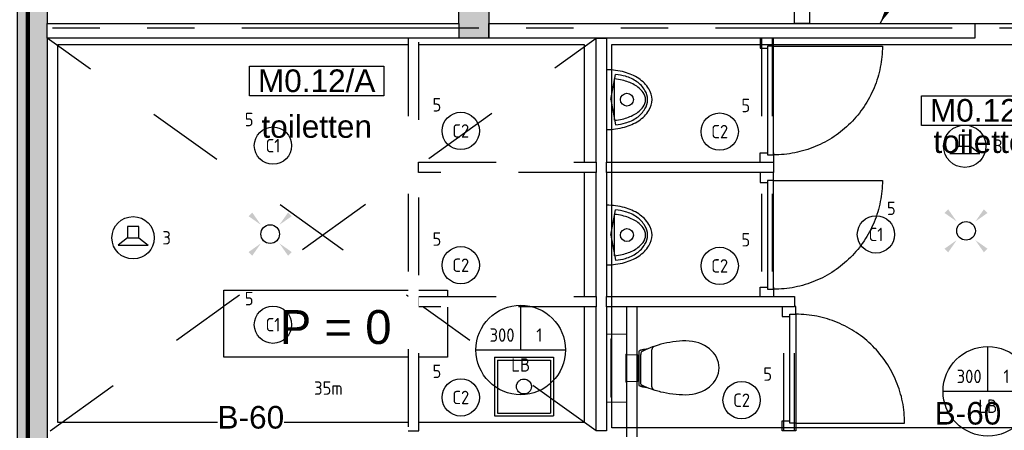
# Model space of a CAD drawing. Header units: millimetres. Extents: x -38031 to 110605, y -22066 to 88711.
# Tile 15 of 150: x 10090 to 16692, y 18613 to 21365. Entities that reach past the tile are written whole.
import ezdxf
from ezdxf.enums import TextEntityAlignment as Align

# ---------------------------------------------------------------- set-up
doc = ezdxf.new("R2010")
doc.units = ezdxf.units.MM
doc.header["$LTSCALE"] = 50
doc.set_wipeout_variables(frame=1)
for name, pattern in [('HIDDEN', [9.525, 6.35, -3.175]), ('PHANTOM', [63.5, 31.75, -6.35, 6.35, -6.35, 6.35, -6.35]), ('STYLE_01', [0.41664, 0.20828, -0.20836])]:
    doc.linetypes.add(name, pattern=pattern)
for name, color, linetype in [('AB$1A---_ATTRIB035', 8, 'Continuous'), ('AB$1A---_ATTRIB050', 8, 'Continuous'), ('AL$1A---_ALGEMEEN', 8, 'Continuous'), ('AM$1A---_ARCERING', 8, 'Continuous'), ('AT$1A---_TEKST100', 8, 'Continuous'), ('Bouwkundig', 8, 'Continuous'), ('brandscheiding', 5, 'HIDDEN'), ('EL6121--', 3, 'Continuous'), ('EL6311--', 3, 'Continuous'), ('EL6421--', 3, 'Continuous'), ('EM6131--', 1, 'Continuous'), ('Kastenscheiding', 4, 'PHANTOM'), ('lengte voedingskabels', 3, 'Continuous'), ('Vloerdoos (1e)', 51, 'Continuous'), ('Vloerdoos OUD', 51, 'Continuous')]:
    doc.layers.add(name, color=color, linetype=linetype)
doc.styles.add('Arial', font='ARIAL.TTF')
doc.styles.add('BURO-018', font='iso.shx', dxfattribs={"height": 90})
doc.styles.get("Standard").update_dxf_attribs({"font": 'iso.shx'})

# ---------------------------------------------------------------- blocks, each defined once
blk = doc.blocks.new('E00411')
at = {"color": 0, "linetype": 'Continuous'}
blk.add_circle((0, 0), 1.25, dxfattribs=at)
for points in [[(-2.89, 2.4), (-2.4, 2.89), (-1.24, 1.24)], [(2.4, 2.89), (2.89, 2.4), (1.24, 1.24)], [(-2.4, -2.89), (-2.89, -2.4), (-1.24, -1.24)], [(2.89, -2.4), (2.4, -2.89), (1.24, -1.24)]]:
    blk.add_solid(points, dxfattribs=at)
at = {"color": 0, "linetype": 'Continuous', "style": 'BURO-018'}
for tag, p in [('E_GKAST', (0, 8)), ('E_GROEP', (0, 5)), ('E_SLET1', (4.5, 2)), ('E_GROEP', (0, 0)), ('E_GKAST', (0, 0))]:
    blk.add_attdef(tag, text='', height=1.8, dxfattribs=at).set_placement(p, align=Align.MIDDLE)
at = {"color": 0, "linetype": 'Continuous', "style": 'BURO-018', "flags": 1}
for tag, p in [('E_SGROEP', (4.5, 5)), ('E_MATCODE', (0, 0)), ('E_SGROEP', (0, 0))]:
    blk.add_attdef(tag, text='', height=1.8, dxfattribs=at).set_placement(p, align=Align.MIDDLE)
blk = doc.blocks.new('E00107')
at = {"color": 0, "linetype": 'Continuous'}
blk.add_line((-5, -8.66), (5, 8.66), dxfattribs=at)
for points in [[(5, 8.66, 0, 1, 0), (3.5, 6.06, 1, 1, 0)], [(0, 0, 0, 1, 0), (-1.5, -2.6, 1, 1, 0)]]:
    blk.add_lwpolyline(points, format="xyseb", dxfattribs=at)
blk = doc.blocks.new('1115B3A')
at = {"color": 0, "linetype": 'Continuous'}
blk.add_circle((0, 0), 2.5, dxfattribs=at)
at = {"color": 0, "linetype": 'Continuous', "style": 'BURO-018'}
for tag, p in [('E_GKAST', (0, 8)), ('E_GROEP', (0, 5)), ('E_SGROEP', (4.5, 5)), ('E_ARMCODE', (0, 0)), ('E_SLET', (4.5, -1))]:
    blk.add_attdef(tag, text='', height=1.8, dxfattribs=at).set_placement(p, align=Align.MIDDLE)
blk = doc.blocks.new('E00103')
at = {"color": 0, "linetype": 'Continuous'}
for p, q in [((0, 6), (0, 12)), ((-6, 6), (6, 6))]:
    blk.add_line(p, q, dxfattribs=at)
blk.add_circle((0, 6), 6, dxfattribs=at)
at = {"color": 0, "linetype": 'Continuous', "style": 'BURO-018'}
for tag, p in [('E_TEXT1', (-2.5, 8)), ('E_TEXT3', (2.5, 8)), ('E_TEXT6', (0, 4))]:
    blk.add_attdef(tag, text='', height=1.8, dxfattribs=at).set_placement(p, align=Align.MIDDLE)
blk = doc.blocks.new('E00170')
at = {"color": 0, "linetype": 'Continuous'}
blk.add_line((0, 0), (-5, -8.66), dxfattribs=at)
blk.add_lwpolyline([(-5, -8.66, 0, 1, 0), (-3.5, -6.062, 1, 1, 0)], format="xyseb", dxfattribs=at)
blk = doc.blocks.new('toil. 10 top')
at = {"color": 0, "lineweight": 5}
blk.add_wipeout([(-202.38, 176.35), (202.64, 176.35), (202.64, 77.25), (-202.38, 77.25)], dxfattribs=at).dxf.layer = 'AL$1A---_ALGEMEEN'
at = {"color": 0}
blk.add_wipeout([(-126.41, -63.78), (-125.9, -59.46), (-125.39, -54.88), (-124.88, -50.82), (-124.12, -47.01), (-123.61, -42.94), (-123.1, -39.13), (-122.34, -35.57), (-121.58, -32.02), (-120.82, -28.71), (-120.05, -25.66), (-119.29, -22.87), (-118.27, -19.82), (-117.51, -17.28), (-116.5, -14.99), (-113.95, -10.42), (115.23, -9.66), (116.5, -11.69), (117.77, -13.97), (119.04, -16.52), (120.06, -19.31), (121.08, -22.36), (122.09, -25.41), (122.86, -28.71), (123.87, -32.02), (124.64, -36.08), (125.14, -39.64), (125.91, -43.45), (126.67, -47.52), (127.18, -51.33), (127.94, -55.39), (129.46, -63.27)], dxfattribs=at).dxf.layer = 'AL$1A---_ALGEMEEN'
at = {"layer": 'AL$1A---_ALGEMEEN', "color": 0, "lineweight": 5, "flags": 128}
blk.add_lwpolyline([(-202.38, 176.35), (202.64, 176.35), (202.64, 77.25), (-202.38, 77.25), (-202.38, 176.35)], dxfattribs=at)
at = {"layer": 'AL$1A---_ALGEMEEN', "color": 0, "flags": 128}
blk.add_lwpolyline([(-126.41, -63.78), (-125.9, -59.46), (-125.39, -54.88), (-124.88, -50.82), (-124.12, -47.01), (-123.61, -42.94), (-123.1, -39.13), (-122.34, -35.57), (-121.58, -32.02), (-120.82, -28.71), (-120.05, -25.66), (-119.29, -22.87), (-118.27, -19.82), (-117.51, -17.28), (-116.5, -14.99), (-113.95, -10.42), (115.23, -9.66), (116.5, -11.69), (117.77, -13.97), (119.04, -16.52), (120.06, -19.31), (121.08, -22.36), (122.09, -25.41), (122.86, -28.71), (123.87, -32.02), (124.64, -36.08), (125.14, -39.64), (125.91, -43.45), (126.67, -47.52), (127.18, -51.33), (127.94, -55.39), (129.46, -63.27)], dxfattribs=at)
at = {"color": 0}
blk.add_wipeout([(-182.05, -326), (-181.8, -304.15), (-180.53, -282.55), (-178.5, -260.95), (-175.96, -239.61), (-172.4, -218.77), (-168.59, -198.19), (-164.01, -177.86), (-159.18, -158.29), (-153.59, -139.24), (-147.75, -120.94), (-141.65, -103.15), (-135.3, -86.65), (-128.69, -70.89), (-121.83, -55.65), (-114.97, -41.42), (-107.86, -28.46), (-106.59, -27.19), (-104.3, -25.92), (-101, -24.9), (-96.93, -24.14), (-92.1, -23.38), (-86.51, -22.87), (-80.16, -22.36), (-73.04, -22.11), (-65.68, -21.85), (-57.29, -21.6), (-48.65, -21.6), (-39.5, -21.6), (-29.85, -21.34), (-19.68, -21.34), (1.41, -21.34), (11.81, -21.34), (22.49, -21.34), (32.4, -21.34), (42.31, -21.09), (51.2, -21.09), (60.09, -20.84), (68.22, -20.84), (76.1, -20.84), (82.96, -21.09), (89.32, -21.34), (95.16, -21.6), (99.99, -22.11), (104.05, -22.87), (107.1, -23.63), (110.66, -25.66), (113.96, -32.52), (120.82, -45.99), (127.43, -60.98), (133.78, -76.74), (139.63, -93.25), (145.47, -110.27), (150.81, -128.31), (155.89, -147.11), (158.18, -156.77), (162.5, -176.33), (166.56, -196.41), (169.86, -216.99), (172.66, -238.34), (174.95, -259.93), (176.73, -281.79), (177.74, -303.64), (178.25, -326), (177.23, -348.87), (174.44, -370.981), (170.12, -392.571), (164.02, -412.651), (156.4, -432.471), (147.25, -450.511), (136.83, -467.791), (125.4, -483.801), (112.44, -498.031), (98.72, -510.981), (83.73, -522.161), (67.97, -531.821), (51.45, -539.191), (34.43, -544.781), (-1.9, -549.101), (-20.19, -548.081), (-38.23, -544.781), (-55.51, -539.191), (-72.03, -531.821), (-87.78, -522.161), (-102.52, -510.981), (-116.5, -498.031), (-129.2, -483.801), (-140.89, -467.791), (-151.31, -450.511), (-160.46, -432.471), (-168.08, -412.651), (-174.18, -392.571), (-178.5, -370.981)], dxfattribs=at).dxf.layer = 'AL$1A---_ALGEMEEN'
at = {"layer": 'AL$1A---_ALGEMEEN', "color": 0, "flags": 128}
blk.add_lwpolyline([(-182.05, -326), (-181.8, -304.15), (-180.53, -282.55), (-178.5, -260.95), (-175.96, -239.61), (-172.4, -218.77), (-168.59, -198.19), (-164.01, -177.86), (-159.18, -158.29), (-153.59, -139.24), (-147.75, -120.94), (-141.65, -103.15), (-135.3, -86.65), (-128.69, -70.89), (-121.83, -55.65), (-114.97, -41.42), (-107.86, -28.46), (-106.59, -27.19), (-104.3, -25.92), (-101, -24.9), (-96.93, -24.14), (-92.1, -23.38), (-86.51, -22.87), (-80.16, -22.36), (-73.04, -22.11), (-65.68, -21.85), (-57.29, -21.6), (-48.65, -21.6), (-39.5, -21.6), (-29.85, -21.34), (-19.68, -21.34), (1.41, -21.34), (11.81, -21.34), (22.49, -21.34), (32.4, -21.34), (42.31, -21.09), (51.2, -21.09), (60.09, -20.84), (68.22, -20.84), (76.1, -20.84), (82.96, -21.09), (89.32, -21.34), (95.16, -21.6), (99.99, -22.11), (104.05, -22.87), (107.1, -23.63), (110.66, -25.66), (113.96, -32.52), (120.82, -45.99), (127.43, -60.98), (133.78, -76.74), (139.63, -93.25), (145.47, -110.27), (150.81, -128.31), (155.89, -147.11), (158.18, -156.77), (162.5, -176.33), (166.56, -196.41), (169.86, -216.99), (172.66, -238.34), (174.95, -259.93), (176.73, -281.79), (177.74, -303.64), (178.25, -326), (177.23, -348.87), (174.44, -370.981), (170.12, -392.571), (164.02, -412.651), (156.4, -432.471), (147.25, -450.511), (136.83, -467.791), (125.4, -483.801), (112.44, -498.031), (98.72, -510.981), (83.73, -522.161), (67.97, -531.821), (51.45, -539.191), (34.43, -544.781), (-1.9, -549.101), (-20.19, -548.081), (-38.23, -544.781), (-55.51, -539.191), (-72.03, -531.821), (-87.78, -522.161), (-102.52, -510.981), (-116.5, -498.031), (-129.2, -483.801), (-140.89, -467.791), (-151.31, -450.511), (-160.46, -432.471), (-168.08, -412.651), (-174.18, -392.571), (-178.5, -370.981), (-182.05, -326)], dxfattribs=at)
at = {"color": 0, "lineweight": 5}
blk.add_wipeout([(-89.82, 75.21), (89.57, 75.21), (89.57, -4.57), (-89.82, -4.57)], dxfattribs=at).dxf.layer = 'AL$1A---_ALGEMEEN'
at = {"color": 0}
blk.add_wipeout([(-145.72, -115.35), (-144.45, -112.56), (-142.92, -110.01), (-141.14, -107.73), (-139.11, -105.19), (-137.08, -103.41), (-134.79, -101.88), (-132.25, -100.36), (-129.71, -99.09), (-127.17, -98.33), (-124.37, -97.31), (-121.83, -96.8), (-119.04, -96.29), (-116.24, -96.04), (-113.45, -95.79), (-107.86, -95.54), (110.66, -95.54), (112.95, -95.79), (115.74, -95.79), (118.28, -96.04), (120.82, -96.04), (123.36, -96.55), (125.91, -97.06), (128.19, -97.82), (130.73, -98.83), (133.02, -99.85), (135.31, -101.12), (137.59, -102.9), (139.63, -104.68), (141.66, -107.22), (143.44, -109.51), (147, -115.35)], dxfattribs=at).dxf.layer = 'AL$1A---_ALGEMEEN'
at = {"layer": 'AL$1A---_ALGEMEEN', "color": 0}
blk.add_line((460, 0), (-460, 0), dxfattribs=at)
at = {"layer": 'AL$1A---_ALGEMEEN', "color": 0, "lineweight": 5, "flags": 128}
blk.add_lwpolyline([(-89.82, 75.21), (89.57, 75.21), (89.57, -4.57), (-89.82, -4.57), (-89.82, 75.21)], dxfattribs=at)
at = {"layer": 'AL$1A---_ALGEMEEN', "color": 0, "flags": 128}
blk.add_lwpolyline([(-145.72, -115.35), (-144.45, -112.56), (-142.92, -110.01), (-141.14, -107.73), (-139.11, -105.19), (-137.08, -103.41), (-134.79, -101.88), (-132.25, -100.36), (-129.71, -99.09), (-127.17, -98.33), (-124.37, -97.31), (-121.83, -96.8), (-119.04, -96.29), (-116.24, -96.04), (-113.45, -95.79), (-107.86, -95.54), (110.66, -95.54), (112.95, -95.79), (115.74, -95.79), (118.28, -96.04), (120.82, -96.04), (123.36, -96.55), (125.91, -97.06), (128.19, -97.82), (130.73, -98.83), (133.02, -99.85), (135.31, -101.12), (137.59, -102.9), (139.63, -104.68), (141.66, -107.22), (143.44, -109.51), (147, -115.35)], dxfattribs=at)
at = {"color": 0, "lineweight": 5}
for points in [[(-228.05, 208.36), (-228.05, 71.4), (-89.82, 71.4)], [(89.82, 71.4), (229.32, 71.4), (229.32, 208.87)]]:
    blk.add_wipeout(points, dxfattribs=at).dxf.layer = 'AL$1A---_ALGEMEEN'
at = {"layer": 'AL$1A---_ALGEMEEN', "color": 0, "lineweight": 5}
blk.add_line((-228.05, 208.36), (229.32, 208.36), dxfattribs=at)
at = {"layer": 'AL$1A---_ALGEMEEN', "color": 0}
blk.add_line((460, 70), (-460, 70), dxfattribs=at)
at = {"layer": 'AL$1A---_ALGEMEEN', "color": 0, "lineweight": 5, "flags": 128}
for points in [[(-228.05, 208.36), (-228.05, 71.4), (-89.82, 71.4)], [(89.82, 71.4), (229.32, 71.4), (229.32, 208.87)]]:
    blk.add_lwpolyline(points, dxfattribs=at)
blk = doc.blocks.new('Group-41')
at = {"color": 0}
blk.add_wipeout([(-43326, -7235), (-43326, -7335), (-46086, -7335), (-46086, -7235)], dxfattribs=at).dxf.layer = 'AL$1A---_ALGEMEEN'
at = {"layer": 'AL$1A---_ALGEMEEN', "color": 0}
blk.add_lwpolyline([(-43326, -7235), (-43326, -7335), (-46086, -7335), (-46086, -7235)], close=True, dxfattribs=at)
blk = doc.blocks.new('urinoir 05 top')
at = {"color": 0}
blk.add_wipeout([(-200, 0), (-200, -1.9), (-200, -3.8), (-200, -5.8), (-199.9, -7.7), (-199.9, -9.6), (-199.9, -11.5), (-199.8, -13.4), (-199.7, -15.4), (-199.7, -17.3), (-199.6, -19.2), (-199.5, -21.1), (-199.4, -23), (-199.3, -25), (-199.2, -26.9), (-199.1, -28.8), (-199, -30.7), (-198.8, -32.6), (-198.7, -34.5), (-198.6, -36.5), (-198.4, -38.4), (-198.2, -40.3), (-198.1, -42.2), (-197.9, -44.1), (-197.7, -46), (-197.5, -47.9), (-197.3, -49.8), (-197.1, -51.8), (-196.9, -53.7), (-196.7, -55.6), (-196.4, -57.5), (-196.2, -59.4), (-195.9, -61.3), (-195.7, -63.2), (-195.4, -65.1), (-195.1, -67), (-194.9, -68.9), (-194.6, -70.8), (-194.3, -72.7), (-194, -74.6), (-193.6, -76.5), (-193.3, -78.4), (-193, -80.3), (-192.7, -82.2), (-192.3, -84.1), (-192, -85.9), (-191.6, -87.8), (-191.2, -89.7), (-190.9, -91.6), (-190.5, -93.5), (-190.1, -95.4), (-189.7, -97.2), (-189.3, -99.1), (-188.9, -101), (-188.4, -102.9), (-188, -104.7), (-187.6, -106.6), (-187.1, -108.5), (-186.7, -110.3), (-186.2, -112.2), (-185.7, -114.1), (-185.3, -115.9), (-184.8, -117.8), (-184.3, -119.6), (-183.8, -121.5), (-183.4, -123.1), (-182.9, -124.6), (-182.5, -126.2), (-182, -127.7), (-181.6, -129.3), (-181.1, -130.8), (-180.6, -132.4), (-180.1, -133.9), (-179.7, -135.5), (-179.2, -137), (-178.7, -138.6), (-178.1, -140.1), (-177.6, -141.6), (-177.1, -143.2), (-176.6, -144.7), (-176, -146.2), (-175.5, -147.7), (-174.9, -149.3), (-174.3, -150.8), (-173.8, -152.3), (-173.2, -153.8), (-172.6, -155.3), (-172, -156.8), (-171.4, -158.3), (-170.8, -159.8), (-170.2, -161.3), (-169.6, -162.8), (-168.9, -164.3), (-168.3, -165.8), (-167.6, -167.3), (-167, -168.8), (-166.3, -170.3), (-165.7, -171.7), (-165, -173.2), (-164.3, -174.7), (-163.6, -176.1), (-162.9, -177.6), (-162.2, -179.1), (-161.5, -180.5), (-160.8, -182), (-160, -183.4), (-159.3, -184.9), (-158.6, -186.3), (-157.8, -187.7), (-157.1, -189.2), (-156.3, -190.6), (-155.5, -192), (-154.8, -193.5), (-154, -194.9), (-153.2, -196.3), (-152.4, -197.7), (-151.6, -199.1), (-150.8, -200.5), (-150, -201.9), (-149.1, -203.3), (-148.3, -204.7), (-147.5, -206.1), (-146.6, -207.5), (-145.8, -208.8), (-144.9, -210.2), (-144.1, -211.6), (-143.2, -213), (-142.3, -214.3), (-141.4, -215.7), (-141.4, -215.7), (-140.6, -217), (-139.7, -218.2), (-138.8, -219.5), (-138, -220.8), (-137.1, -222), (-136.2, -223.3), (-135.3, -224.6), (-134.4, -225.8), (-133.5, -227), (-132.5, -228.3), (-131.6, -229.5), (-130.7, -230.7), (-129.7, -231.9), (-128.8, -233.1), (-127.8, -234.3), (-126.8, -235.5), (-125.8, -236.7), (-124.9, -237.9), (-123.9, -239.1), (-122.9, -240.2), (-121.8, -241.4), (-120.8, -242.6), (-119.8, -243.7), (-118.8, -244.8), (-117.7, -246), (-116.7, -247.1), (-115.6, -248.2), (-114.5, -249.3), (-113.5, -250.4), (-112.4, -251.5), (-111.3, -252.6), (-110.2, -253.7), (-109.1, -254.8), (-108, -255.9), (-106.9, -256.9), (-105.8, -258), (-104.6, -259), (-103.5, -260.1), (-102.4, -261.1), (-101.2, -262.1), (-100, -263.1), (-98.9, -264.1), (-97.7, -265.1), (-96.5, -266.1), (-95.3, -267.1), (-94.2, -268.1), (-93, -269.1), (-91.8, -270), (-90.5, -271), (-89.3, -271.9), (-88.1, -272.8), (-86.9, -273.8), (-85.6, -274.7), (-84.4, -275.6), (-83.2, -276.5), (-81.9, -277.4), (-80.6, -278.3), (-79.4, -279.2), (-78.1, -280), (-76.8, -280.9), (-75.5, -281.8), (-74.3, -282.6), (-73, -283.4), (-71.7, -284.3), (-71.7, -284.3), (-71.6, -284.3), (-70.6, -284.9), (-69.6, -285.5), (-68.6, -286.1), (-67.6, -286.7), (-66.6, -287.3), (-65.5, -287.9), (-64.5, -288.5), (-63.5, -289), (-62.4, -289.6), (-61.4, -290.1), (-60.3, -290.7), (-59.3, -291.2), (-58.2, -291.7), (-57.2, -292.2), (-56.1, -292.7), (-55, -293.2), (-53.9, -293.7), (-52.8, -294.2), (-51.8, -294.6), (-50.7, -295.1), (-49.6, -295.5), (-48.5, -295.9), (-47.4, -296.4), (-46.3, -296.8), (-45.2, -297.2), (-44, -297.6), (-42.9, -298), (-41.8, -298.3), (-40.7, -298.7), (-39.6, -299), (-38.4, -299.4), (-37.3, -299.7), (-36.2, -300), (-35, -300.4), (-33.9, -300.7), (-32.7, -300.9), (-31.6, -301.2), (-30.4, -301.5), (-29.3, -301.8), (-28.1, -302), (-27, -302.3), (-25.8, -302.5), (-24.7, -302.7), (-23.5, -302.9), (-22.3, -303.1), (-21.2, -303.3), (-20, -303.5), (-18.8, -303.7), (-17.7, -303.8), (-16.5, -304), (-15.3, -304.1), (-14.2, -304.3), (-13, -304.4), (-11.8, -304.5), (-10.6, -304.6), (-9.4, -304.7), (-8.3, -304.7), (-7.1, -304.8), (-5.9, -304.9), (-4.7, -304.9), (-3.6, -305), (-2.4, -305), (-1.2, -305), (0, -305), (0, -305), (0, -305), (1.2, -305), (2.4, -305), (3.6, -305), (4.7, -304.9), (5.9, -304.9), (7.1, -304.8), (8.3, -304.7), (9.4, -304.7), (10.6, -304.6), (11.8, -304.5), (13, -304.4), (14.2, -304.3), (15.3, -304.1), (16.5, -304), (17.7, -303.8), (18.8, -303.7), (20, -303.5), (21.2, -303.3), (22.3, -303.1), (23.5, -302.9), (24.7, -302.7), (25.8, -302.5), (27, -302.3), (28.1, -302), (29.3, -301.8), (30.4, -301.5), (31.6, -301.2), (32.7, -300.9), (33.9, -300.7), (35, -300.4), (36.2, -300), (37.3, -299.7), (38.4, -299.4), (39.6, -299), (40.7, -298.7), (41.8, -298.3), (42.9, -298), (44, -297.6), (45.2, -297.2), (46.3, -296.8), (47.4, -296.4), (48.5, -295.9), (49.6, -295.5), (50.7, -295.1), (51.8, -294.6), (52.8, -294.2), (53.9, -293.7), (55, -293.2), (56.1, -292.7), (57.2, -292.2), (58.2, -291.7), (59.3, -291.2), (60.3, -290.7), (61.4, -290.1), (62.4, -289.6), (63.5, -289), (64.5, -288.5), (65.5, -287.9), (66.6, -287.3), (67.6, -286.7), (68.6, -286.1), (69.6, -285.5), (70.6, -284.9), (71.6, -284.3), (71.7, -284.3), (71.7, -284.3), (73, -283.4), (74.3, -282.6), (75.5, -281.8), (76.8, -280.9), (78.1, -280), (79.4, -279.2), (80.6, -278.3), (81.9, -277.4), (83.2, -276.5), (84.4, -275.6), (85.6, -274.7), (86.9, -273.8), (88.1, -272.8), (89.3, -271.9), (90.5, -271), (91.8, -270), (93, -269.1), (94.2, -268.1), (95.3, -267.1), (96.5, -266.1), (97.7, -265.1), (98.9, -264.1), (100, -263.1), (101.2, -262.1), (102.4, -261.1), (103.5, -260.1), (104.6, -259), (105.8, -258), (106.9, -256.9), (108, -255.9), (109.1, -254.8), (110.2, -253.7), (111.3, -252.6), (112.4, -251.5), (113.5, -250.4), (114.5, -249.3), (115.6, -248.2), (116.7, -247.1), (117.7, -246), (118.8, -244.8), (119.8, -243.7), (120.8, -242.6), (121.8, -241.4), (122.9, -240.2), (123.9, -239.1), (124.9, -237.9), (125.8, -236.7), (126.8, -235.5), (127.8, -234.3), (128.8, -233.1), (129.7, -231.9), (130.7, -230.7), (131.6, -229.5), (132.5, -228.3), (133.5, -227), (134.4, -225.8), (135.3, -224.6), (136.2, -223.3), (137.1, -222), (138, -220.8), (138.8, -219.5), (139.7, -218.2), (140.6, -217), (141.4, -215.7), (141.4, -215.7), (142.3, -214.3), (143.2, -213), (144.1, -211.6), (144.9, -210.2), (145.8, -208.8), (146.6, -207.5), (147.5, -206.1), (148.3, -204.7), (149.1, -203.3), (150, -201.9), (150.8, -200.5), (151.6, -199.1), (152.4, -197.7), (153.2, -196.3), (154, -194.9), (154.8, -193.5), (155.5, -192), (156.3, -190.6), (157.1, -189.2), (157.8, -187.7), (158.6, -186.3), (159.3, -184.9), (160, -183.4), (160.8, -182), (161.5, -180.5), (162.2, -179.1), (162.9, -177.6), (163.6, -176.1), (164.3, -174.7), (165, -173.2), (165.7, -171.7), (166.3, -170.3), (167, -168.8), (167.6, -167.3), (168.3, -165.8), (168.9, -164.3), (169.6, -162.8), (170.2, -161.3), (170.8, -159.8), (171.4, -158.3), (172, -156.8), (172.6, -155.3), (173.2, -153.8), (173.8, -152.3), (174.3, -150.8), (174.9, -149.3), (175.5, -147.7), (176, -146.2), (176.6, -144.7), (177.1, -143.2), (177.6, -141.6), (178.1, -140.1), (178.7, -138.6), (179.2, -137), (179.7, -135.5), (180.1, -133.9), (180.6, -132.4), (181.1, -130.8), (181.6, -129.3), (182, -127.7), (182.5, -126.2), (182.9, -124.6), (183.4, -123.1), (183.8, -121.5), (184.3, -119.6), (184.8, -117.8), (185.3, -115.9), (185.7, -114.1), (186.2, -112.2), (186.7, -110.3), (187.1, -108.5), (187.6, -106.6), (188, -104.7), (188.4, -102.9), (188.9, -101), (189.3, -99.1), (189.7, -97.2), (190.1, -95.4), (190.5, -93.5), (190.9, -91.6), (191.2, -89.7), (191.6, -87.8), (192, -85.9), (192.3, -84.1), (192.7, -82.2), (193, -80.3), (193.3, -78.4), (193.6, -76.5), (194, -74.6), (194.3, -72.7), (194.6, -70.8), (194.9, -68.9), (195.1, -67), (195.4, -65.1), (195.7, -63.2), (195.9, -61.3), (196.2, -59.4), (196.4, -57.5), (196.7, -55.6), (196.9, -53.7), (197.1, -51.8), (197.3, -49.8), (197.5, -47.9), (197.7, -46), (197.9, -44.1), (198.1, -42.2), (198.2, -40.3), (198.4, -38.4), (198.6, -36.5), (198.7, -34.5), (198.8, -32.6), (199, -30.7), (199.1, -28.8), (199.2, -26.9), (199.3, -25), (199.4, -23), (199.5, -21.1), (199.6, -19.2), (199.7, -17.3), (199.7, -15.4), (199.8, -13.4), (199.9, -11.5), (199.9, -9.6), (199.9, -7.7), (200, -5.8), (200, -3.8), (200, -1.9), (200, 0)], dxfattribs=at).dxf.layer = 'AL$1A---_ALGEMEEN'
at = {"layer": 'AL$1A---_ALGEMEEN', "color": 0}
for p, q in [((142.5, 0), (-200, 0)), ((-200, 0), (200, 0)), ((0, -30), (-168.7, -60)), ((-138.6, -54.6), (138.6, -54.6)), ((0, -30), (168.7, -60))]:
    blk.add_line(p, q, dxfattribs=at)
at = {"layer": 'AL$1A---_ALGEMEEN', "color": 0, "flags": 128}
for points in [[(-200, 0, 0.066414), (-183.8, -121.5, 0.078981), (-141.4, -215.7), (-141.4, -215.7, 0.107125), (-71.7, -284.3), (-71.7, -284.3), (-71.6, -284.3, 0.141741), (0, -305), (0, -305), (0, -305, 0.141741), (71.6, -284.3), (71.7, -284.3), (71.7, -284.3, 0.107125), (141.4, -215.7), (141.4, -215.7, 0.078974), (183.8, -121.5, 0.066411), (200, 0)], [(-168.7, -60), (-168.7, -60, 0.048607), (-156.3, -127.2), (-156.3, -127.2, 0.081914), (-120.2, -203.2, 0.106907), (-61.5, -258), (-61.5, -258, 0.135353), (0, -275), (0, -275), (0, -275, 0.135353), (61.5, -258), (61.5, -258, 0.106909), (120.2, -203.2, 0.081926), (156.3, -127.2), (156.3, -127.2, 0.048607), (168.7, -60), (168.7, -60)], [(-138.6, -54.6), (-138.6, -54.7, 0.026724), (-130, -105.5), (-130, -105.5, 0.069012), (-100.2, -185.2, 0.10577), (-48.8, -245.4), (-48.8, -245.4, 0.164787), (0, -261.9), (0, -261.9), (0, -261.9, 0.164787), (48.8, -245.4), (48.8, -245.4, 0.105783), (100.2, -185.2), (100.2, -185.2, 0.068952), (130, -105.5), (130, -105.5, 0.026825), (138.6, -54.6)]]:
    blk.add_lwpolyline(points, format="xyb", dxfattribs=at)
at = {"layer": 'AL$1A---_ALGEMEEN', "color": 0}
blk.add_circle((0, -136.9), 43.5, dxfattribs=at)
blk = doc.blocks.new('tekst 12 pts')
at = {"layer": 'AL$1A---_ALGEMEEN', "color": 0, "style": 'Arial'}
blk.add_attdef('naam_ruimte', text='', height=151.5, dxfattribs=at).set_placement((0, -41.1), align=Align.TOP_CENTER)
at = {"layer": 'AL$1A---_ALGEMEEN', "color": 0, "flags": 1}
for tag, p in [('oppervlakte', (-264.6, -1003)), ('stramiennummer', (-264.6, -1275.7))]:
    blk.add_attdef(tag, p, '', height=151.5, dxfattribs=at)
blk = doc.blocks.new('ruimtenummer')
at = {"layer": 'AL$1A---_ALGEMEEN', "color": 0, "flags": 1}
for tag, p in [('peil', (-450, -397.1)), ('onderdeel', (-450, -669.8))]:
    blk.add_attdef(tag, p, '', height=151.5, dxfattribs=at)
at = {"color": 0}
blk.add_wipeout([(-450, 100), (450, 100), (450, -100), (-450, -100)], dxfattribs=at).dxf.layer = 'AL$1A---_ALGEMEEN'
at = {"layer": 'AL$1A---_ALGEMEEN', "color": 0}
blk.add_lwpolyline([(-450, 100), (450, 100), (450, -100), (-450, -100)], close=True, dxfattribs=at)
at = {"layer": 'AL$1A---_ALGEMEEN', "color": 0, "style": 'Arial'}
blk.add_attdef('ruimtenummer', text='', height=151.5, dxfattribs=at).set_placement((0, 78), align=Align.TOP_CENTER)
blk = doc.blocks.new('peilmaat plg klein')
at = {"layer": 'AL$1A---_ALGEMEEN', "color": 0, "flags": 1}
for tag, p in [('onderdeel', (-750, -634.1)), ('patchnr', (-750, -1043.2)), ('toestelnr', (-750, -1452.3))]:
    blk.add_attdef(tag, p, '', height=227.3, dxfattribs=at)
at = {"color": 0}
blk.add_wipeout([(-750, 225), (750, 225), (750, -225), (-750, -225)], dxfattribs=at).dxf.layer = 'AL$1A---_ALGEMEEN'
at = {"layer": 'AL$1A---_ALGEMEEN', "color": 0}
blk.add_lwpolyline([(-750, 225), (750, 225), (750, -225), (-750, -225)], close=True, dxfattribs=at)
at = {"layer": 'AL$1A---_ALGEMEEN', "color": 0, "style": 'Arial'}
blk.add_attdef('peil', text='', height=227.3, dxfattribs=at).set_placement((0, 141.2), align=Align.TOP_CENTER)
blk = doc.blocks.new('32x_hout-mk 809-p')
at = {"color": 0}
for points in [[(-20.7, -167), (-20.7, -100), (-110.7, -100), (-110.7, -167)], [(-110.7, -867), (-20.7, -867), (-20.7, -934), (-110.7, -934)]]:
    blk.add_wipeout(points, dxfattribs=at).dxf.layer = 'AL$1A---_ALGEMEEN'
at = {"layer": 'AL$1A---_ALGEMEEN', "color": 0}
for points in [[(-20.7, -167), (-20.7, -100), (-110.7, -100), (-110.7, -167)], [(709.1, -864.1), (708.4, -846.2), (707.3, -828.3), (705.8, -810.4), (703.8, -792.6), (701.4, -774.9), (698.5, -757.2), (695.3, -739.6), (691.6, -722.1), (687.4, -704.6), (682.8, -687.3), (677.9, -670.1), (672.4, -653), (666.6, -636.1), (660.4, -619.3), (653.7, -602.6), (646.7, -586.2), (639.2, -569.9), (631.3, -553.8), (623.1, -537.9), (614.5, -522.2), (605.4, -506.7), (596, -491.5), (586.3, -476.4), (576.1, -461.7), (565.6, -447.1), (554.8, -432.9), (543.6, -418.9), (532.1, -405.2), (520.2, -391.8), (508, -378.6), (495.5, -365.8), (482.7, -353.3), (469.5, -341.1), (456.1, -329.2), (442.4, -317.7), (428.4, -306.5), (414.2, -295.7), (399.6, -285.2), (384.9, -275), (369.8, -265.3), (354.6, -255.9), (339.1, -246.8), (323.4, -238.2), (307.5, -229.9), (291.4, -222.1), (275.1, -214.6), (258.7, -207.6), (242, -200.9), (225.2, -194.7), (208.3, -188.8), (191.2, -183.4), (174, -178.4), (156.7, -173.9), (139.2, -169.7), (121.7, -166), (104.1, -162.7), (86.4, -159.9), (68.7, -157.5), (50.8, -155.5), (33, -154), (15.1, -152.9), (-2.8, -152.2), (-20.7, -152), (-20.7, -882), (709.3, -882)], [(-110.7, -867), (-20.7, -867), (-20.7, -934), (-110.7, -934)]]:
    blk.add_lwpolyline(points, close=True, dxfattribs=at)
at = {"color": 0}
blk.add_wipeout([(-60.7, -152), (-20.7, -152), (-20.7, -882), (-60.7, -882)], dxfattribs=at).dxf.layer = 'AL$1A---_ALGEMEEN'
at = {"layer": 'AL$1A---_ALGEMEEN', "color": 0}
blk.add_lwpolyline([(-60.7, -152), (-20.7, -152), (-20.7, -882), (-60.7, -882)], close=True, dxfattribs=at)
blk = doc.blocks.new('32x_hout-mk 809s-p')
at = {"color": 0}
for points in [[(-20.7, -167), (-20.7, -100), (-110.7, -100), (-110.7, -167)], [(-110.7, -867), (-20.7, -867), (-20.7, -934), (-110.7, -934)]]:
    blk.add_wipeout(points, dxfattribs=at).dxf.layer = 'AL$1A---_ALGEMEEN'
at = {"layer": 'AL$1A---_ALGEMEEN', "color": 0}
for points in [[(-20.7, -167), (-20.7, -100), (-110.7, -100), (-110.7, -167)], [(709.1, -864.1), (708.4, -846.2), (707.3, -828.3), (705.8, -810.4), (703.8, -792.6), (701.4, -774.9), (698.5, -757.2), (695.3, -739.6), (691.6, -722.1), (687.4, -704.6), (682.8, -687.3), (677.9, -670.1), (672.4, -653), (666.6, -636.1), (660.4, -619.3), (653.7, -602.6), (646.7, -586.2), (639.2, -569.9), (631.3, -553.8), (623.1, -537.9), (614.5, -522.2), (605.4, -506.7), (596, -491.5), (586.3, -476.4), (576.1, -461.7), (565.6, -447.1), (554.8, -432.9), (543.6, -418.9), (532.1, -405.2), (520.2, -391.8), (508, -378.6), (495.5, -365.8), (482.7, -353.3), (469.5, -341.1), (456.1, -329.2), (442.4, -317.7), (428.4, -306.5), (414.2, -295.7), (399.6, -285.2), (384.9, -275), (369.8, -265.3), (354.6, -255.9), (339.1, -246.8), (323.4, -238.2), (307.5, -229.9), (291.4, -222.1), (275.1, -214.6), (258.7, -207.6), (242, -200.9), (225.2, -194.7), (208.3, -188.8), (191.2, -183.4), (174, -178.4), (156.7, -173.9), (139.2, -169.7), (121.7, -166), (104.1, -162.7), (86.4, -159.9), (68.7, -157.5), (50.8, -155.5), (33, -154), (15.1, -152.9), (-2.8, -152.2), (-20.7, -152), (-20.7, -882), (709.3, -882)], [(-110.7, -867), (-20.7, -867), (-20.7, -934), (-110.7, -934)]]:
    blk.add_lwpolyline(points, close=True, dxfattribs=at)
at = {"color": 0}
blk.add_wipeout([(-60.7, -152), (-20.7, -152), (-20.7, -882), (-60.7, -882)], dxfattribs=at).dxf.layer = 'AL$1A---_ALGEMEEN'
at = {"layer": 'AL$1A---_ALGEMEEN', "color": 0}
blk.add_lwpolyline([(-60.7, -152), (-20.7, -152), (-20.7, -882), (-60.7, -882)], close=True, dxfattribs=at)
blk = doc.blocks.new('txt-brandw.60')
at = {"color": 0}
blk.add_wipeout([(-223.3, -118.5), (223.3, -118.5), (223.3, 124.9), (-223.3, 124.9)], dxfattribs=at).dxf.layer = 'AL$1A---_ALGEMEEN'
at = {"layer": 'AT$1A---_TEKST100', "insert": (0, -112.2), "char_height": 151.525, "attachment_point": 8, "line_spacing_factor": 0.967741, "style": 'Arial'}
blk.add_mtext('{\\C256;\\lB-60}', dxfattribs=at)
blk = doc.blocks.new('Group-82')
at = {"color": 0}
blk.add_wipeout([(-43326, -7235), (-43326, -7335), (-46086, -7335), (-46086, -7235)], dxfattribs=at).dxf.layer = 'AL$1A---_ALGEMEEN'
at = {"layer": 'AL$1A---_ALGEMEEN', "color": 0}
blk.add_lwpolyline([(-43326, -7235), (-43326, -7335), (-46086, -7335), (-46086, -7235)], close=True, dxfattribs=at)
blk = doc.blocks.new('200254 W 210e 19-03-2008')
at = {"layer": 'AL$1A---_ALGEMEEN', "xscale": 0.02, "yscale": 0.02, "zscale": 0.02}
for name, p in [('Group-41', (20161.97, 3587.45)), ('32x_hout-mk 809-p', (19341.04, 3406.81)), ('txt-brandw.60', (19363.72, 3391.18))]:
    blk.add_blockref(name, p, dxfattribs=at)
at = {"layer": 'AL$1A---_ALGEMEEN', "yscale": 0.02, "zscale": 0.02}
for name, p, xscale, rotation in [('urinoir 05 top', (19315.25, 3432.53), 0.02, 90), ('32x_hout-mk 809s-p', (19338.06, 3404.07), -0.02, 180), ('urinoir 05 top', (19315.25, 3414.38), 0.02, 90), ('toil. 10 top', (19319.37, 3396.55), -0.02, 90)]:
    blk.add_blockref(name, p, dxfattribs=dict(at, xscale=xscale, rotation=rotation))
at = {"layer": 'AL$1A---_ALGEMEEN'}
ref = blk.add_blockref('tekst 12 pts', (19276.38, 3431.27), dxfattribs=dict(at, xscale=0.02, yscale=0.02, zscale=0.02))
ref.add_attrib('naam_ruimte', 'toiletten', dxfattribs={"layer": 'AB$1A---_ATTRIB035', "height": 3.03, "style": 'Arial'}).set_placement((19276.38, 3430.45), align=Align.TOP_CENTER)
ref = blk.add_blockref('tekst 12 pts', (19366.5, 3429.23), dxfattribs=dict(at, xscale=0.02, yscale=0.02, zscale=0.02))
ref.add_attrib('naam_ruimte', 'toiletten', dxfattribs={"layer": 'AB$1A---_ATTRIB035', "height": 3.03, "style": 'Arial'}).set_placement((19366.5, 3428.41), align=Align.TOP_CENTER)
ref = blk.add_blockref('peilmaat plg klein', (19278.92, 3402.5), dxfattribs=dict(at, xscale=0.02, yscale=0.02, zscale=0.02, rotation=180))
ref.add_attrib('peil', 'P = 0', dxfattribs={"layer": 'AB$1A---_ATTRIB050', "height": 4.546, "style": 'Arial'}).set_placement((19278.92, 3404.32), align=Align.TOP_CENTER)
at = {"linetype": 'STYLE_01'}
blk.add_wipeout([(19364.65, 3442.75), (19384.65, 3442.75), (19384.65, 3440.75), (19364.65, 3440.75)], dxfattribs=at).dxf.layer = 'AL$1A---_ALGEMEEN'
at = {"layer": 'AL$1A---_ALGEMEEN', "linetype": 'STYLE_01'}
blk.add_lwpolyline([(19364.65, 3442.75), (19384.65, 3442.75), (19384.65, 3440.75), (19364.65, 3440.75)], close=True, dxfattribs=at)
at = {"layer": 'AL$1A---_ALGEMEEN'}
blk.add_lwpolyline([(19241.65, 3439.94), (19312.23, 3439.94), (19312.23, 3389.24), (19241.65, 3389.24)], close=True, dxfattribs=at)
ref = blk.add_blockref('ruimtenummer', (19366.5, 3431.05), dxfattribs=dict(at, xscale=0.02, yscale=0.02, zscale=0.02))
ref.add_attrib('ruimtenummer', 'M0.12/B', dxfattribs={"layer": 'AB$1A---_ATTRIB035', "height": 3.03, "style": 'Arial'}).set_placement((19366.5, 3432.61), align=Align.TOP_CENTER)
blk.add_wipeout([(19313.85, 3440.75), (19315.25, 3440.75), (19315.25, 3388.15), (19313.85, 3388.15)]).dxf.layer = 'AL$1A---_ALGEMEEN'
blk.add_lwpolyline([(19313.85, 3440.75), (19315.25, 3440.75), (19315.25, 3388.15), (19313.85, 3388.15)], close=True, dxfattribs=at)
for points in [[(19299.45, 3442.75), (19364.65, 3442.75), (19364.65, 3440.75), (19299.45, 3440.75)], [(19315.25, 3406.15), (19340.45, 3406.15), (19340.45, 3404.75), (19315.25, 3404.75)]]:
    blk.add_wipeout(points).dxf.layer = 'AL$1A---_ALGEMEEN'
at = {"layer": 'AL$1A---_ALGEMEEN', "linetype": 'STYLE_01'}
for p, q in [((19313.85, 3388.15), (19240.25, 3440.75)), ((19240.65, 3388.15), (19313.85, 3440.75)), ((19339.05, 3388.15), (19339.05, 3404.81)), ((19340.45, 3388.15), (19340.45, 3404.81))]:
    blk.add_line(p, q, dxfattribs=at)
at = {"layer": 'AL$1A---_ALGEMEEN'}
for points in [[(19299.45, 3442.75), (19364.65, 3442.75), (19364.65, 3440.75), (19299.45, 3440.75)], [(19315.25, 3406.15), (19340.45, 3406.15), (19340.45, 3404.75), (19315.25, 3404.75)]]:
    blk.add_lwpolyline(points, close=True, dxfattribs=at)
at = {"layer": 'AL$1A---_ALGEMEEN', "xscale": -0.02, "yscale": 0.02, "zscale": 0.02, "rotation": 180}
blk.add_blockref('32x_hout-mk 809s-p', (19338.06, 3422.08), dxfattribs=at)
at = {"layer": 'AL$1A---_ALGEMEEN'}
ref = blk.add_blockref('ruimtenummer', (19276.38, 3435.03), dxfattribs=dict(at, xscale=0.02, yscale=0.02, zscale=0.02))
ref.add_attrib('ruimtenummer', 'M0.12/A', dxfattribs={"layer": 'AB$1A---_ATTRIB035', "height": 3.03, "style": 'Arial'}).set_placement((19276.38, 3436.58), align=Align.TOP_CENTER)
at = {"layer": 'AL$1A---_ALGEMEEN', "xscale": 0.02, "yscale": 0.02, "zscale": 0.02}
blk.add_blockref('txt-brandw.60', (19267.55, 3390.64), dxfattribs=at)
at = {"layer": 'AM$1A---_ARCERING', "linetype": 'Continuous', "lineweight": 0}
blk.add_hatch(color=256, dxfattribs=at).paths.add_polyline_path([(19299.45, 3440.75), (19295.45, 3440.75), (19295.45, 3481.95), (19376.45, 3481.95), (19376.45, 3472.95), (19367.45, 3472.95), (19367.45, 3477.95), (19299.45, 3477.95)])
at = {"layer": 'AL$1A---_ALGEMEEN'}
blk.add_lwpolyline([(19299.45, 3440.75), (19295.45, 3440.75), (19295.45, 3481.95), (19376.45, 3481.95), (19376.45, 3472.95), (19367.45, 3472.95), (19367.45, 3477.95), (19299.45, 3477.95)], close=True, dxfattribs=at)
blk.add_wipeout([(19315.25, 3424.15), (19337.65, 3424.15), (19337.65, 3422.75), (19315.25, 3422.75)]).dxf.layer = 'AL$1A---_ALGEMEEN'
at = {"layer": 'AM$1A---_ARCERING', "linetype": 'Continuous', "lineweight": 0}
blk.add_hatch(color=256, dxfattribs=at).paths.add_polyline_path([(19236.25, 3472.95), (19231.25, 3472.95), (19231.25, 3599.13), (19231.25, 3738.45), (19236.25, 3738.45), (19236.25, 3939.35), (19231.25, 3939.35), (19231.25, 3948.35), (19236.25, 3948.35), (19236.25, 4155.35), (19231.25, 4155.35), (19231.25, 4164.35), (19236.25, 4164.35), (19236.25, 4188.55), (19240.25, 4188.55), (19240.25, 3729.45), (19235.25, 3729.45), (19235.25, 3605.97), (19376.45, 3605.97), (19376.45, 3601.97), (19235.25, 3601.97), (19235.25, 3481.95), (19240.25, 3481.95), (19240.25, 3039.03), (19236.25, 3038.59)])
at = {"layer": 'AL$1A---_ALGEMEEN', "linetype": 'STYLE_01'}
for p, q in [((19336.05, 3440.75), (19336.05, 3406.15)), ((19337.45, 3440.75), (19337.45, 3406.15))]:
    blk.add_line(p, q, dxfattribs=at)
at = {"layer": 'AL$1A---_ALGEMEEN'}
blk.add_lwpolyline([(19235.25, 3601.97), (19235.25, 3481.95), (19240.25, 3481.95), (19240.25, 3039.03), (19236.25, 3038.59), (19236.25, 3472.95), (19231.25, 3472.95), (19231.25, 3599.13)], dxfattribs=at)
for points in [[(19315.95, 3439.94), (19389.15, 3439.94), (19389.15, 3388.54), (19315.95, 3388.54)], [(19315.25, 3424.15), (19337.65, 3424.15), (19337.65, 3422.75), (19315.25, 3422.75)]]:
    blk.add_lwpolyline(points, close=True, dxfattribs=at)
blk.add_wipeout([(19340.45, 3450.15), (19342.45, 3450.15), (19342.45, 3442.75), (19340.45, 3442.75)]).dxf.layer = 'AL$1A---_ALGEMEEN'
at = {"linetype": 'STYLE_01'}
blk.add_wipeout([(19290.05, 3406.15), (19313.85, 3406.15), (19313.85, 3404.75), (19290.05, 3404.75)], dxfattribs=at).dxf.layer = 'AL$1A---_ALGEMEEN'
at = {"layer": 'AL$1A---_ALGEMEEN'}
blk.add_lwpolyline([(19340.45, 3450.15), (19342.45, 3450.15), (19342.45, 3442.75), (19340.45, 3442.75)], close=True, dxfattribs=at)
at = {"layer": 'AL$1A---_ALGEMEEN', "linetype": 'STYLE_01'}
blk.add_lwpolyline([(19290.05, 3406.15), (19313.85, 3406.15), (19313.85, 3404.75), (19290.05, 3404.75)], close=True, dxfattribs=at)
at = {"linetype": 'STYLE_01'}
blk.add_wipeout([(19290.07, 3388.15), (19290.07, 3440.75), (19288.67, 3440.75), (19288.67, 3388.15)], dxfattribs=at).dxf.layer = 'AL$1A---_ALGEMEEN'
at = {"layer": 'AL$1A---_ALGEMEEN', "linetype": 'STYLE_01'}
blk.add_lwpolyline([(19290.07, 3388.15), (19290.07, 3440.75), (19288.67, 3440.75), (19288.67, 3388.15)], close=True, dxfattribs=at)
at = {"layer": 'AL$1A---_ALGEMEEN', "xscale": 0.02, "yscale": 0.02, "zscale": 0.02}
blk.add_blockref('Group-82', (20161.97, 3587.45), dxfattribs=at)
at = {"linetype": 'STYLE_01'}
blk.add_wipeout([(19290.05, 3424.15), (19313.85, 3424.15), (19313.85, 3422.75), (19290.05, 3422.75)], dxfattribs=at).dxf.layer = 'AL$1A---_ALGEMEEN'
at = {"layer": 'AL$1A---_ALGEMEEN', "linetype": 'STYLE_01'}
blk.add_lwpolyline([(19290.05, 3424.15), (19313.85, 3424.15), (19313.85, 3422.75), (19290.05, 3422.75)], close=True, dxfattribs=at)
blk = doc.blocks.new('DOORVOERDOOS (1e)')
at = {"layer": 'Vloerdoos OUD'}
for p, q in [((-55, 395), (-55, 0)), ((-55, 395), (340, 395)), ((-35, 375), (320, 375)), ((-35, 375), (-35, 20)), ((320, 375), (320, 20)), ((340, 395), (340, 0)), ((-55, 0), (340, 0)), ((-35, 20), (320, 20))]:
    blk.add_line(p, q, dxfattribs=at)
blk.add_circle((142.5, 197.5), 50, dxfattribs=at)
blk = doc.blocks.new('E00497')
at = {"color": 0}
for p, q in [((0, 0.75), (1, 2)), ((1, -2), (1, 2)), ((0, 0.75), (-1.5, 0.75)), ((0, -0.75), (0, 0.75)), ((-1.5, -0.75), (0, -0.75)), ((0, -0.75), (1, -2))]:
    blk.add_line(p, q, dxfattribs=at)
blk.add_line((-1.5, 0.75), (-1.5, -0.75))
blk.add_circle((0, 0), 2.84, dxfattribs=at)
at = {"color": 0, "linetype": 'Continuous', "style": 'BURO-018'}
blk.add_attdef('E_TEXT1', text='', height=1.8, dxfattribs=at).set_placement((0, 4.5), align=Align.MIDDLE)
at = {"color": 0, "linetype": 'Continuous', "style": 'BURO-018', "flags": 1}
blk.add_attdef('E_MATCODE', text='', height=1.8, dxfattribs=at).set_placement((0, 0), align=Align.MIDDLE)

msp = doc.modelspace()

# ---------------------------------------------------------------- block references
at = {"layer": 'Bouwkundig', "xscale": 50, "yscale": 50, "zscale": 50}
msp.add_blockref('200254 W 210e 19-03-2008', (-951737.5, -150797.3), dxfattribs=at)

# ---------------------------------------------------------------- next in the draw order: linework, layer by layer
at = {"layer": 'brandscheiding', "const_width": 30}
msp.add_lwpolyline([(16856.8, 29400.9), (9918.6, 29400.9), (9918.6, 23072), (10144.2, 23072), (10144.2, 1050.4), (22471.5, 2466.1), (22576.5, 2046.6), (26416.4, 2497), (26391.8, 2816.1), (58146.5, 6594.8)], dxfattribs=at)
at = {"layer": 'Kastenscheiding'}
msp.add_line((19517.8, 21308.2), (9037.8, 21308.2), dxfattribs=at)

# ---------------------------------------------------------------- next in the draw order: block references
at = {"layer": 'EL6121--', "xscale": 200, "yscale": 200, "zscale": 200}
msp.add_blockref('E00170', (16859.7, 23074.5), dxfattribs=at)
at = {"layer": 'EL6311--'}
ref = msp.add_blockref('1115B3A', (13047.6, 20619.7), dxfattribs=dict(at, xscale=50, yscale=50, zscale=50))
ref.add_attrib('E_ARMCODE', 'C2', dxfattribs={"layer": '0', "color": 1, "linetype": 'Continuous', "height": 90, "style": 'BURO-018'}).set_placement((13047.6, 20619.7), align=Align.MIDDLE)
ref.add_attrib('E_GROEP', '5', dxfattribs={"layer": '0', "color": 1, "linetype": 'Continuous', "height": 90, "style": 'BURO-018'}).set_placement((12887.8, 20794.7), align=Align.MIDDLE)
ref = msp.add_blockref('1115B3A', (14784, 20615), dxfattribs=dict(at, xscale=50, yscale=50, zscale=50))
ref.add_attrib('E_ARMCODE', 'C2', dxfattribs={"layer": '0', "color": 1, "linetype": 'Continuous', "height": 90, "style": 'BURO-018'}).set_placement((14784, 20615), align=Align.MIDDLE)
ref.add_attrib('E_GROEP', '5', dxfattribs={"layer": '0', "color": 1, "linetype": 'Continuous', "height": 90, "style": 'BURO-018'}).set_placement((14959, 20790), align=Align.MIDDLE)
ref = msp.add_blockref('1115B3A', (11788.3, 20520.9), dxfattribs=dict(at, xscale=50, yscale=50, zscale=50))
ref.add_attrib('E_ARMCODE', 'C1', dxfattribs={"layer": '0', "color": 1, "linetype": 'Continuous', "height": 90, "style": 'BURO-018'}).set_placement((11788.3, 20520.9), align=Align.MIDDLE)
ref.add_attrib('E_GROEP', '5', dxfattribs={"layer": '0', "color": 1, "linetype": 'Continuous', "height": 90, "style": 'BURO-018'}).set_placement((11628.6, 20695.9), align=Align.MIDDLE)
ref = msp.add_blockref('1115B3A', (15831.6, 19925.9), dxfattribs=dict(at, xscale=50, yscale=50, zscale=50))
ref.add_attrib('E_ARMCODE', 'C1', dxfattribs={"layer": '0', "color": 1, "linetype": 'Continuous', "height": 90, "style": 'BURO-018'}).set_placement((15831.6, 19925.9), align=Align.MIDDLE)
ref.add_attrib('E_GROEP', '5', dxfattribs={"layer": '0', "color": 1, "linetype": 'Continuous', "height": 90, "style": 'BURO-018'}).set_placement((15934.4, 20100.9), align=Align.MIDDLE)
at = {"layer": 'EL6311--', "xscale": 50, "yscale": 50, "zscale": 50}
for p in [(11769.5, 19928), (16435.7, 19950)]:
    msp.add_blockref('E00411', p, dxfattribs=at)
at = {"layer": 'EL6311--'}
ref = msp.add_blockref('1115B3A', (13047.6, 19719.7), dxfattribs=dict(at, xscale=50, yscale=50, zscale=50))
ref.add_attrib('E_ARMCODE', 'C2', dxfattribs={"layer": '0', "color": 1, "linetype": 'Continuous', "height": 90, "style": 'BURO-018'}).set_placement((13047.6, 19719.7), align=Align.MIDDLE)
ref.add_attrib('E_GROEP', '5', dxfattribs={"layer": '0', "color": 1, "linetype": 'Continuous', "height": 90, "style": 'BURO-018'}).set_placement((12887.8, 19894.7), align=Align.MIDDLE)
ref = msp.add_blockref('1115B3A', (14784, 19715), dxfattribs=dict(at, xscale=50, yscale=50, zscale=50))
ref.add_attrib('E_ARMCODE', 'C2', dxfattribs={"layer": '0', "color": 1, "linetype": 'Continuous', "height": 90, "style": 'BURO-018'}).set_placement((14784, 19715), align=Align.MIDDLE)
ref.add_attrib('E_GROEP', '5', dxfattribs={"layer": '0', "color": 1, "linetype": 'Continuous', "height": 90, "style": 'BURO-018'}).set_placement((14959, 19890), align=Align.MIDDLE)
ref = msp.add_blockref('1115B3A', (11788.3, 19320.9), dxfattribs=dict(at, xscale=50, yscale=50, zscale=50))
ref.add_attrib('E_ARMCODE', 'C1', dxfattribs={"layer": '0', "color": 1, "linetype": 'Continuous', "height": 90, "style": 'BURO-018'}).set_placement((11788.3, 19320.9), align=Align.MIDDLE)
ref.add_attrib('E_GROEP', '5', dxfattribs={"layer": '0', "color": 1, "linetype": 'Continuous', "height": 90, "style": 'BURO-018'}).set_placement((11628.6, 19495.9), align=Align.MIDDLE)
ref = msp.add_blockref('1115B3A', (13047.6, 18833.3), dxfattribs=dict(at, xscale=50, yscale=50, zscale=50))
ref.add_attrib('E_ARMCODE', 'C2', dxfattribs={"layer": '0', "color": 1, "linetype": 'Continuous', "height": 90, "style": 'BURO-018'}).set_placement((13047.6, 18833.3), align=Align.MIDDLE)
ref.add_attrib('E_GROEP', '5', dxfattribs={"layer": '0', "color": 1, "linetype": 'Continuous', "height": 90, "style": 'BURO-018'}).set_placement((12887.8, 19008.3), align=Align.MIDDLE)
ref = msp.add_blockref('1115B3A', (14930.8, 18815), dxfattribs=dict(at, xscale=50, yscale=50, zscale=50))
ref.add_attrib('E_ARMCODE', 'C2', dxfattribs={"layer": '0', "color": 1, "linetype": 'Continuous', "height": 90, "style": 'BURO-018'}).set_placement((14930.8, 18815), align=Align.MIDDLE)
ref.add_attrib('E_GROEP', '5', dxfattribs={"layer": '0', "color": 1, "linetype": 'Continuous', "height": 90, "style": 'BURO-018'}).set_placement((15105.8, 18990), align=Align.MIDDLE)
at = {"layer": 'EL6421--'}
ref = msp.add_blockref('E00497', (16427.1, 20517.2), dxfattribs=dict(at, xscale=50, yscale=50, zscale=50, rotation=270))
ref.add_attrib('E_TEXT1', '3', dxfattribs={"layer": '0', "color": 1, "linetype": 'Continuous', "height": 90, "style": 'BURO-018'}).set_placement((16652.1, 20517.2), align=Align.MIDDLE)
ref = msp.add_blockref('E00497', (10850.6, 19903.5), dxfattribs=dict(at, xscale=50, yscale=50, zscale=50, rotation=270))
ref.add_attrib('E_TEXT1', '3', dxfattribs={"layer": '0', "color": 1, "linetype": 'Continuous', "height": 90, "style": 'BURO-018'}).set_placement((11075.6, 19903.5), align=Align.MIDDLE)
at = {"layer": 'EM6131--'}
ref = msp.add_blockref('E00103', (13449.5, 18851.5), dxfattribs=dict(at, xscale=50, yscale=50, zscale=50))
ref.add_attrib('E_TEXT1', '300', dxfattribs={"layer": '0', "color": 1, "linetype": 'Continuous', "height": 90, "style": 'BURO-018'}).set_placement((13324.5, 19251.5), align=Align.MIDDLE)
ref.add_attrib('E_TEXT3', '1', dxfattribs={"layer": '0', "color": 1, "linetype": 'Continuous', "height": 90, "style": 'BURO-018'}).set_placement((13574.5, 19251.5), align=Align.MIDDLE)
ref.add_attrib('E_TEXT6', 'LB', dxfattribs={"layer": '0', "color": 1, "linetype": 'Continuous', "height": 90, "style": 'BURO-018'}).set_placement((13449.5, 19051.5), align=Align.MIDDLE)
ref = msp.add_blockref('E00103', (16581.5, 18574.6), dxfattribs=dict(at, xscale=50, yscale=50, zscale=50))
ref.add_attrib('E_TEXT1', '300', dxfattribs={"layer": '0', "color": 1, "linetype": 'Continuous', "height": 90, "style": 'BURO-018'}).set_placement((16456.5, 18974.6), align=Align.MIDDLE)
ref.add_attrib('E_TEXT3', '1', dxfattribs={"layer": '0', "color": 1, "linetype": 'Continuous', "height": 90, "style": 'BURO-018'}).set_placement((16706.5, 18974.6), align=Align.MIDDLE)
ref.add_attrib('E_TEXT6', 'LB', dxfattribs={"layer": '0', "color": 1, "linetype": 'Continuous', "height": 90, "style": 'BURO-018'}).set_placement((16581.5, 18774.6), align=Align.MIDDLE)
at = {"layer": 'EM6131--', "xscale": 50, "yscale": 50, "zscale": 50}
msp.add_blockref('E00107', (16784, 18285), dxfattribs=at)
at = {"layer": 'Vloerdoos (1e)'}
msp.add_blockref('DOORVOERDOOS (1e)', (13328.4, 18709), dxfattribs=at)

# ---------------------------------------------------------------- next in the draw order: texts
at = {"layer": 'lengte voedingskabels', "color": 1}
msp.add_text('35m', height=90, dxfattribs=at).set_placement((12064.2, 18851.2))

doc.saveas('drawing.dxf')
